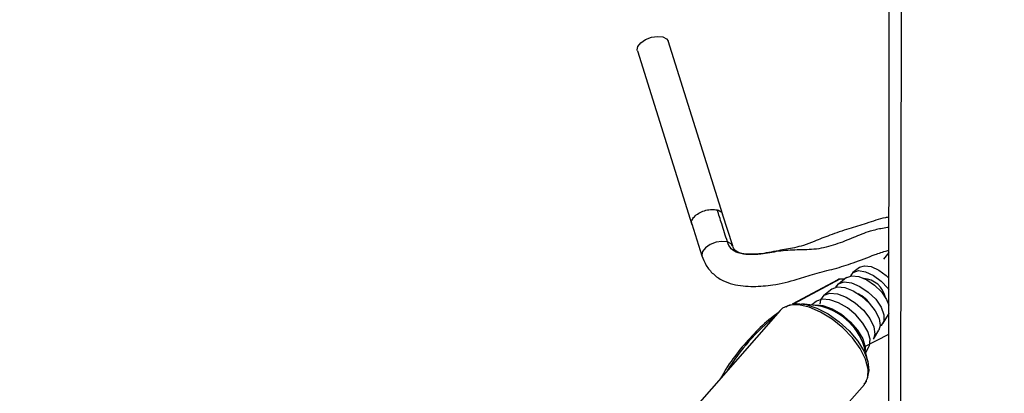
# Model space of a CAD drawing. Header units: millimetres. Extents: x 10 to 13239, y 20 to 10604.
# Tile 8 of 132: x 2318 to 2422, y 3003 to 3042. Entities that reach past the tile are written whole.
import ezdxf

# ---------------------------------------------------------------- set-up
doc = ezdxf.new("R2010")
doc.units = ezdxf.units.MM
doc.layers.add('COMPONENT_GEOMETRY', color=7, linetype='Continuous')
doc.styles.add('SLDTEXTSTYLE0', font='TXT', dxfattribs={"width": 0.75})
doc.dimstyles.new('SLDDIMSTYLE0', dxfattribs={"dimtxt": 75, "dimasz": 3.302, "dimexe": 0, "dimexo": 0.0625, "dimgap": 18.75, "dimtad": 0, "dimtih": 1, "dimtoh": 1, "dimdec": 0, "dimrnd": 1e-09, "dimzin": 12, "dimdsep": 46, "dimtxsty": 'SLDTEXTSTYLE0', "dimsah": 1, "dimcen": 0.09, "dimadec": 0, "dimazin": 3, "dimtfac": 1, "dimtdec": 0, "dimtofl": 0, "dimtmove": 0, "dimatfit": 3, "dimfxl": 1, "dimfrac": 2, "dimtolj": 1, "dimtzin": 12, "dimarcsym": 0})

# ---------------------------------------------------------------- blocks, each defined once
blk = doc.blocks.new('_D_4')
at = {"layer": 'COMPONENT_GEOMETRY', "color": 7}
for p, q in [((3876.96, 3780.57), (471.92, 3780.57)), ((475.1, 3780.57), (475.1, 2443.57)), ((325.05, 2428.34), (302.19, 2428.34)), ((302.19, 2428.34), (302.19, 2309.28)), ((625.15, 2428.34), (648, 2428.34)), ((648, 2428.34), (648, 2309.28)), ((302.19, 2309.28), (325.05, 2309.28)), ((648, 2309.28), (625.15, 2309.28)), ((475.1, 860.07), (475.1, 2197.06)), ((3847.07, 860.07), (471.92, 860.07))]:
    blk.add_line(p, q, dxfattribs=at)
for points in [[(475.1, 3780.57), (474.59, 3777.27), (475.61, 3777.27)], [(475.1, 860.07), (475.61, 863.37), (474.59, 863.37)]]:
    blk.add_solid(points, dxfattribs=at)
at = {"layer": 'COMPONENT_GEOMETRY', "color": 7, "char_height": 75, "attachment_point": 1, "style": 'SLDTEXTSTYLE0'}
for s, insert in [('9\'6.98"', (325.05, 2405.96)), ('2921mm', (270.52, 2293.74))]:
    blk.add_mtext(s, dxfattribs=dict(at, insert=insert))

msp = doc.modelspace()

# ---------------------------------------------------------------- linework, layer by layer
at = {"color": 7, "linetype": 'Continuous', "lineweight": 25}
for p, q in [((2409.63, 2947.61), (2409.83, 3096.88)), ((2392.22, 3021.84), (2386.45, 3040.15)), ((2383.21, 3039.12), (2388.97, 3020.82)), ((2393.26, 3018.54), (2392.2, 3021.9)), ((2388.95, 3020.88), (2390.01, 3017.51)), ((2406.61, 3016.28), (2405.93, 3015.74)), ((2404.34, 3014.98), (2399.53, 3012.4)), ((2405.25, 3015.21), (2404.4, 3014.53)), ((2405.06, 3015.05), (2404.64, 3015.05)), ((2403.71, 3014), (2402.86, 3013.32)), ((2398.51, 3011.97), (2398.26, 3011.74)), ((2398.62, 3012.05), (2398.57, 3012.02)), ((2402.23, 3012.24), (2400.53, 3012.44)), ((2402.06, 3012.69), (2401.58, 3012.32)), ((2398.26, 3011.74), (2387.68, 2999.7)), ((2409.1, 3010.4), (2409.66, 3011.33)), ((2409.72, 3011.44), (2409.66, 3011.33)), ((2408.1, 3008.72), (2408.66, 3009.65)), ((2407.52, 3006.29), (2407.11, 3007.96)), ((2407.27, 3007.32), (2407.58, 3007.85)), ((2397.7, 2993.22), (2407.13, 3003.95))]:
    msp.add_line(p, q, dxfattribs=at)
at = {"color": 8, "linetype": 'Continuous', "lineweight": 25}
for p, q in [((2410.92, 2945.21), (2411.11, 3090.88)), ((2409.19, 3017.15), (2409.73, 3017.85)), ((2404.56, 3015.03), (2399.71, 3012.43)), ((2405.03, 3015.03), (2404.56, 3015.03)), ((2407.12, 3007.91), (2409.72, 3009.23))]:
    msp.add_line(p, q, dxfattribs=at)
at = {"color": 7, "linetype": 'Continuous', "lineweight": 25, "flags": 128}
for points in [[(2383.21, 3039.12), (2383.19, 3039.2), (2383.26, 3039.58), (2383.57, 3039.97), (2384.08, 3040.31), (2384.69, 3040.54), (2385.33, 3040.64), (2385.89, 3040.59), (2386.29, 3040.39), (2386.45, 3040.15)], [(2406.63, 3016.3), (2407.15, 3016.46), (2407.86, 3016.36), (2408.65, 3016), (2409.42, 3015.43), (2409.71, 3015.14)], [(2405.27, 3015.22), (2405.81, 3015.41), (2406.55, 3015.32), (2407.38, 3014.97), (2408.21, 3014.41), (2408.93, 3013.69), (2409.47, 3012.91), (2409.72, 3012.3)], [(2405.69, 3015.39), (2405.95, 3015.76), (2406.5, 3015.94), (2407.25, 3015.82), (2408.09, 3015.44), (2408.9, 3014.84), (2409.59, 3014.1), (2409.72, 3013.91)], [(2403.74, 3014.01), (2404.31, 3014.22), (2405.08, 3014.15), (2405.95, 3013.81), (2406.84, 3013.25), (2407.65, 3012.52), (2408.28, 3011.7), (2408.68, 3010.89), (2408.8, 3010.16), (2408.66, 3009.65)], [(2404.14, 3014.19), (2404.42, 3014.55), (2405, 3014.75), (2405.78, 3014.65), (2406.67, 3014.28), (2407.55, 3013.68), (2408.33, 3012.92), (2408.9, 3012.09), (2409.2, 3011.29), (2409.2, 3010.62), (2408.89, 3010.16), (2408.8, 3010.1)], [(2407.58, 3007.85), (2407.67, 3008.04), (2407.73, 3008.72), (2407.49, 3009.54), (2406.97, 3010.41), (2406.24, 3011.27), (2405.36, 3012.01), (2404.41, 3012.56), (2403.49, 3012.88), (2402.69, 3012.94), (2402.09, 3012.71), (2402.06, 3012.69)], [(2402.49, 3012.42), (2402.55, 3012.86), (2402.88, 3013.34)], [(2402.88, 3013.34), (2403.49, 3013.56), (2404.3, 3013.48), (2405.23, 3013.13), (2406.17, 3012.53), (2407.03, 3011.76), (2407.7, 3010.89), (2408.13, 3010.03), (2408.25, 3009.25), (2408.1, 3008.72)], [(2407.13, 3003.95), (2407.15, 3003.99), (2407.49, 3004.68), (2407.52, 3005.57), (2407.25, 3006.61), (2406.69, 3007.72), (2405.89, 3008.85), (2404.88, 3009.9), (2403.73, 3010.83), (2402.52, 3011.58), (2401.32, 3012.08), (2400.21, 3012.32), (2399.25, 3012.29), (2398.51, 3011.97)], [(2398.89, 3012.14), (2399.14, 3012.28), (2399.98, 3012.46), (2401, 3012.36), (2402.13, 3011.99), (2403.32, 3011.38), (2404.48, 3010.56), (2405.54, 3009.58), (2406.43, 3008.51), (2407.1, 3007.41), (2407.51, 3006.35), (2407.62, 3005.4), (2407.44, 3004.62), (2407.43, 3004.59)]]:
    msp.add_lwpolyline(points, dxfattribs=at)
at = {"color": 8, "linetype": 'Continuous', "lineweight": 25, "flags": 128}
for points in [[(2392.7, 3018.98), (2392.13, 3019.03), (2391.5, 3018.93), (2390.88, 3018.7), (2390.38, 3018.36), (2390.07, 3017.97), (2390, 3017.59), (2390.03, 3017.52)], [(2393.24, 3018.53), (2393.09, 3018.77), (2392.7, 3018.98)], [(2404.64, 3015.05), (2404.6, 3015.05), (2404.56, 3015.03)], [(2401.78, 3012.3), (2401.92, 3012.32), (2402.76, 3012.26), (2403.73, 3011.93), (2404.72, 3011.34), (2405.65, 3010.56), (2406.42, 3009.67), (2406.96, 3008.75), (2407.21, 3007.89), (2407.22, 3007.52)]]:
    msp.add_lwpolyline(points, dxfattribs=at)
at = {"color": 7, "linetype": 'Continuous', "lineweight": 25}
for centre, radius, start, end in [((2406.86, 3012.59), 2.54, 11.9409, 85.4578), ((2405.14, 3010.64), 3.16, 32.1836, 65.2211), ((2401.03, 3005.95), 6.41, 18.2682, 79.1311)]:
    msp.add_arc(centre, radius, start, end, dxfattribs=at)
at = {"color": 8, "linetype": 'Continuous', "lineweight": 25}
msp.add_arc((2412.27, 2993.3), 23.02, 129.0737, 148.3253, dxfattribs=at)
msp.add_ellipse((2404.81, 3014.1), major_axis=(-0.459, 0.889), ratio=0.664219, start_param=5.952986, end_param=6.293456, dxfattribs=at)
for points, knots in [([(2388.97, 3020.89), (2388.96, 3020.91), (2388.88, 3021.04), (2388.98, 3021.34), (2389.28, 3021.73), (2389.8, 3022.08), (2390.43, 3022.32), (2391.09, 3022.43), (2391.45, 3022.37), (2391.63, 3022.35)], [0, 0, 0, 0, 0.034024, 0.19502, 0.356004, 0.516992, 0.677984, 0.838975, 1, 1, 1, 1]), ([(2391.63, 3022.35), (2391.79, 3022.29), (2392.06, 3022.19), (2392.14, 3021.99), (2392.18, 3021.9)], [0, 0, 0, 0, 0.558973, 1, 1, 1, 1]), ([(2409.73, 3020.5), (2409.5, 3020.47), (2408.86, 3020.37), (2407.57, 3020.09), (2405.94, 3019.41), (2404.09, 3018.65), (2402.06, 3018.13), (2400.08, 3018.14), (2398.13, 3018.04), (2396.42, 3017.66), (2394.98, 3017.6), (2393.89, 3017.74), (2393.02, 3018.2), (2392.8, 3018.71), (2392.7, 3018.98)], [0, 0, 0, 0, 0.040939, 0.114475, 0.216197, 0.32391, 0.436972, 0.551018, 0.661351, 0.762874, 0.833546, 0.895962, 0.946788, 1, 1, 1, 1])]:
    msp.add_open_spline(points, degree=3, knots=knots, dxfattribs=at)
at = {"color": 7, "linetype": 'Continuous', "lineweight": 25}
for points, knots in [([(2392.7, 3018.98), (2392.5, 3019.61), (2392.15, 3020.73), (2391.79, 3021.85), (2391.63, 3022.35)], [0, 0, 0, 0, 0.563179, 1, 1, 1, 1]), ([(2409.73, 3021.59), (2409.6, 3021.57), (2408.82, 3021.42), (2407.41, 3020.93), (2405.43, 3020.35), (2403.59, 3019.72), (2402.01, 3019.09), (2400.79, 3018.61), (2399.54, 3018.29), (2397.97, 3018.04), (2396.33, 3017.68), (2394.95, 3017.64), (2394.14, 3017.75), (2393.68, 3017.95), (2393.4, 3018.18), (2393.31, 3018.39), (2393.26, 3018.54)], [0, 0, 0, 0, 0.023252, 0.141042, 0.246472, 0.362618, 0.46122, 0.52841, 0.58273, 0.677714, 0.793684, 0.855748, 0.912165, 0.934487, 0.954584, 1, 1, 1, 1]), ([(2390.01, 3017.51), (2390.15, 3017.17), (2390.43, 3016.45), (2391.18, 3015.55), (2392.16, 3014.88), (2393.58, 3014.36), (2395.4, 3014.23), (2397.68, 3014.4), (2399.84, 3014.95), (2401.95, 3015.67), (2403.96, 3016.11), (2406.11, 3016.8), (2407.88, 3017.5), (2409.16, 3017.96), (2409.65, 3018.08), (2409.73, 3018.1)], [0, 0, 0, 0, 0.054283, 0.111688, 0.168922, 0.222747, 0.321909, 0.415954, 0.535042, 0.622923, 0.719051, 0.813521, 0.928327, 0.988859, 1, 1, 1, 1]), ([(2404.64, 3015.05), (2404.55, 3015.05), (2404.43, 3015.04), (2404.34, 3014.97), (2404.32, 3014.96)], [0, 0, 0, 0, 0.768057, 1, 1, 1, 1]), ([(2398.05, 3011.5), (2397.88, 3011.37), (2397.07, 3010.79), (2395.7, 3009.55), (2394.04, 3007.68), (2392.8, 3006.03), (2392.19, 3004.94), (2392.01, 3004.63)], [0, 0, 0, 0, 0.075196, 0.346816, 0.619004, 0.891782, 1, 1, 1, 1]), ([(2407.08, 3003.97), (2407.19, 3004.06), (2407.31, 3004.15), (2407.36, 3004.3), (2407.37, 3004.31)], [0, 0, 0, 0, 0.899939, 1, 1, 1, 1])]:
    msp.add_open_spline(points, degree=3, knots=knots, dxfattribs=at)

# ---------------------------------------------------------------- dimensions: what is measured, and where the dimension line sits
at = {"layer": 'COMPONENT_GEOMETRY', "color": 7}
dim = msp.add_linear_dim(base=(475.09847685, 3780.56728541), p1=(3848.34378697, 860.06728541), p2=(3878.23060727, 3780.56728541), angle=90, dimstyle='SLDDIMSTYLE0', dxfattribs=at)
dim.commit()
dim.dimension.update_dxf_attribs({"geometry": '_D_4', "text_midpoint": (475.09847685, 2320.31728541), "dimtype": 160})

doc.saveas('drawing.dxf')
